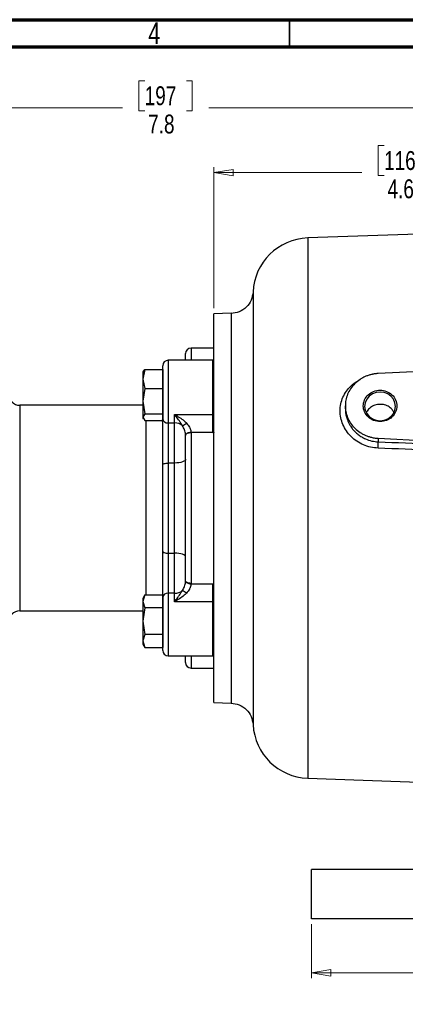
# Model space of a CAD drawing. Header units: inches. Extents: x 0.6 to 16.3, y 0.2 to 11.5.
# Tile 14 of 24: x 8.5 to 11.3, y 4.3 to 11.5. Entities that reach past the tile are written whole.
import ezdxf

# ---------------------------------------------------------------- set-up
doc = ezdxf.new("R2010")
doc.units = ezdxf.units.IN
doc.header["$MEASUREMENT"] = 0
doc.styles.add('SLDTEXTSTYLE0', font='TXT', dxfattribs={"width": 0.75})
doc.dimstyles.new('SLDDIMSTYLE0', dxfattribs={"dimtxt": 0.137795, "dimasz": 0.14, "dimexe": 0, "dimexo": 0.0625, "dimgap": 0.034449, "dimtad": 0, "dimdec": 1, "dimlfac": 1.5, "dimrnd": 1e-09, "dimzin": 12, "dimdsep": 46, "dimtxsty": 'SLDTEXTSTYLE0', "dimblk1": 'CLOSED', "dimblk2": 'CLOSED', "dimsah": 1, "dimcen": 0.09, "dimadec": 0, "dimazin": 3, "dimtfac": 1, "dimtdec": 1, "dimtofl": 0, "dimtmove": 0, "dimatfit": 3, "dimldrblk": 'CLOSED', "dimfxl": 0, "dimfrac": 2, "dimtolj": 1, "dimtzin": 12, "dimarcsym": 0})
doc.dimstyles.new('SLDDIMSTYLE1', dxfattribs={"dimtxt": 0.137795, "dimasz": 0.14, "dimexe": 0, "dimexo": 0.0625, "dimgap": 0.034449, "dimtad": 0, "dimdec": 1, "dimlfac": 1.5, "dimrnd": 1e-09, "dimzin": 4, "dimdsep": 46, "dimtxsty": 'SLDTEXTSTYLE0', "dimblk1": 'CLOSED', "dimblk2": 'CLOSED', "dimsah": 1, "dimcen": 0.09, "dimadec": 0, "dimazin": 1, "dimtfac": 1, "dimtdec": 1, "dimtofl": 0, "dimtmove": 0, "dimatfit": 3, "dimldrblk": 'CLOSED', "dimfxl": 0, "dimfrac": 2, "dimtolj": 1, "dimtzin": 12, "dimarcsym": 0})

# ---------------------------------------------------------------- blocks, each defined once
blk = doc.blocks.new('_Closed')
at = {"color": 0, "linetype": 'ByBlock', "lineweight": -2}
for p, q in [((-1, 0.166667), (0, 0)), ((-1, 0.166667), (-1, -0.166667)), ((0, 0), (-1, -0.166667)), ((0, 0), (-1, 0))]:
    blk.add_line(p, q, dxfattribs=at)
blk = doc.blocks.new('_D')
at = {"color": 7, "linetype": 'Continuous', "lineweight": 0}
for p, q in [((12.9272, 11.0662), (12.9272, 10.8133)), ((9.3771, 11.0512), (9.3352, 11.0512)), ((9.3352, 11.0512), (9.3352, 10.8324)), ((9.6826, 11.0512), (9.7246, 11.0512)), ((9.7246, 11.0512), (9.7246, 10.8324)), ((7.7509, 8.7134), (7.7509, 10.8921)), ((7.7509, 10.8527), (9.2143, 10.8527)), ((12.9272, 10.8527), (9.8454, 10.8527)), ((9.3352, 10.8324), (9.3771, 10.8324)), ((9.7246, 10.8324), (9.6826, 10.8324))]:
    blk.add_line(p, q, dxfattribs=at)
at = {"color": 7, "linetype": 'Continuous', "lineweight": 18, "xscale": 0.14, "yscale": 0.14, "rotation": 180.0000000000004}
blk.add_blockref('_Closed', (7.7509, 10.8527), dxfattribs=at)
at = {"color": 7, "linetype": 'Continuous', "lineweight": 18, "xscale": 0.14, "yscale": 0.14}
blk.add_blockref('_Closed', (12.9272, 10.8527), dxfattribs=at)
at = {"color": 7, "linetype": 'Continuous', "lineweight": 18, "char_height": 0.1378, "attachment_point": 1, "style": 'SLDTEXTSTYLE0'}
for s, insert in [('197', (9.3771, 11.01)), ('7.8', (9.4026, 10.8039))]:
    blk.add_mtext(s, dxfattribs=dict(at, insert=insert))
blk = doc.blocks.new('_D_3')
at = {"color": 7, "linetype": 'Continuous', "lineweight": 0}
for p, q in [((11.123, 10.5787), (11.081, 10.5787)), ((11.081, 10.5787), (11.081, 10.36)), ((11.4284, 10.5787), (11.4704, 10.5787)), ((11.4704, 10.5787), (11.4704, 10.36)), ((9.8819, 9.3907), (9.8819, 10.4196)), ((12.9272, 9.6685), (12.9272, 10.4196)), ((9.8819, 10.3803), (10.9602, 10.3803)), ((11.081, 10.36), (11.123, 10.36)), ((11.4704, 10.36), (11.4284, 10.36)), ((12.9272, 10.3803), (11.5913, 10.3803))]:
    blk.add_line(p, q, dxfattribs=at)
at = {"color": 7, "linetype": 'Continuous', "lineweight": 18, "xscale": 0.14, "yscale": 0.14, "rotation": 180.0000000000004}
blk.add_blockref('_Closed', (9.8819, 10.3803), dxfattribs=at)
at = {"color": 7, "linetype": 'Continuous', "lineweight": 18, "xscale": 0.14, "yscale": 0.14}
blk.add_blockref('_Closed', (12.9272, 10.3803), dxfattribs=at)
at = {"color": 7, "linetype": 'Continuous', "lineweight": 18, "char_height": 0.1378, "attachment_point": 1, "style": 'SLDTEXTSTYLE0'}
for s, insert in [('116', (11.123, 10.5376)), ('4.6', (11.1484, 10.3314))]:
    blk.add_mtext(s, dxfattribs=dict(at, insert=insert))
blk = doc.blocks.new('_D_4')
at = {"color": 7, "linetype": 'Continuous', "lineweight": 0}
for p, q in [((10.5939, 4.8974), (10.5939, 4.5037)), ((15.2605, 4.8974), (15.2605, 4.5037)), ((14.2036, 4.7415), (14.1617, 4.7415)), ((14.1617, 4.7415), (14.1617, 4.5228)), ((14.5091, 4.7415), (14.5511, 4.7415)), ((14.5511, 4.7415), (14.5511, 4.5228)), ((10.5939, 4.5431), (14.0408, 4.5431)), ((15.2605, 4.5431), (14.6719, 4.5431)), ((14.1617, 4.5228), (14.2036, 4.5228)), ((14.5511, 4.5228), (14.5091, 4.5228))]:
    blk.add_line(p, q, dxfattribs=at)
at = {"color": 7, "linetype": 'Continuous', "lineweight": 18, "xscale": 0.14, "yscale": 0.14, "rotation": 180.0000000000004}
blk.add_blockref('_Closed', (10.5939, 4.5431), dxfattribs=at)
at = {"color": 7, "linetype": 'Continuous', "lineweight": 18, "xscale": 0.14, "yscale": 0.14}
blk.add_blockref('_Closed', (15.2605, 4.5431), dxfattribs=at)
at = {"color": 7, "linetype": 'Continuous', "lineweight": 18, "char_height": 0.1378, "attachment_point": 1, "style": 'SLDTEXTSTYLE0'}
for s, insert in [('178', (14.2036, 4.7004)), ('7.0', (14.2291, 4.4942))]:
    blk.add_mtext(s, dxfattribs=dict(at, insert=insert))

msp = doc.modelspace()

# ---------------------------------------------------------------- linework, layer by layer
at = {"color": 7, "linetype": 'Continuous', "lineweight": 70}
for p, q in [((0.5906, 11.4961), (16.3386, 11.4961)), ((0.7874, 11.2992), (16.1417, 11.2992))]:
    msp.add_line(p, q, dxfattribs=at)
at = {"color": 7, "linetype": 'Continuous', "lineweight": 35}
msp.add_line((10.4331, 11.2992), (10.4331, 11.4961), dxfattribs=at)
at = {"color": 7, "linetype": 'Continuous', "lineweight": 25}
for p, q in [((12.9272, 9.9866), (10.5661, 9.9041)), ((10.0072, 9.3557), (9.8818, 9.3513)), ((9.6752, 9.0115), (9.6752, 9.0599)), ((9.8752, 9.0999), (9.7152, 9.0999)), ((9.8752, 9.0115), (9.5485, 9.0115)), ((12.9272, 9.0052), (11.0806, 8.9148)), ((9.3776, 8.9431), (9.3627, 8.8739)), ((9.3665, 8.9314), (9.3627, 8.9248)), ((9.3627, 8.9248), (9.3627, 8.8739)), ((9.3691, 8.9299), (9.3776, 8.9431)), ((9.3776, 8.9431), (9.5085, 8.9431)), ((9.5085, 8.5864), (9.5085, 8.9715)), ((9.5085, 8.9431), (9.5085, 8.8739)), ((9.3627, 8.8739), (9.3776, 8.8046)), ((9.3627, 8.8739), (9.3627, 8.7121)), ((9.5085, 8.8739), (9.5085, 8.8046)), ((9.3776, 8.8046), (9.3627, 8.7121)), ((9.3776, 8.8046), (9.5085, 8.8046)), ((9.5085, 8.8046), (9.5085, 8.7121)), ((9.3627, 8.7121), (9.3776, 8.6197)), ((9.3627, 8.7121), (9.3627, 8.5964)), ((9.5085, 8.7121), (9.5085, 8.6197)), ((9.3627, 8.6832), (8.4665, 8.6832)), ((9.3776, 8.6197), (9.3627, 8.5964)), ((9.3776, 8.6197), (9.5085, 8.6197)), ((9.5085, 8.6197), (9.5085, 8.5964)), ((10.8405, 8.6786), (10.8405, 8.6568)), ((9.3627, 8.5964), (9.3776, 8.5732)), ((9.3627, 8.5964), (9.3627, 8.5915)), ((9.3627, 8.5915), (9.3665, 8.5849)), ((9.3776, 8.5732), (9.5085, 8.5732)), ((9.3885, 7.9332), (9.3885, 8.5732)), ((9.5085, 8.5632), (9.4985, 8.5732)), ((9.5085, 8.5964), (9.5085, 8.5732)), ((9.5085, 8.2482), (9.5085, 8.5864)), ((9.5485, 8.5541), (9.5952, 8.5541)), ((9.5485, 8.5541), (9.5485, 8.2621)), ((9.5952, 8.5541), (9.5952, 8.616)), ((9.5952, 8.616), (9.8752, 8.616)), ((9.5952, 8.2621), (9.5952, 8.5541)), ((9.8752, 8.4851), (9.8752, 8.616)), ((9.7152, 8.4851), (9.7152, 8.4823)), ((9.8752, 8.4851), (9.7152, 8.4851)), ((9.7152, 8.4823), (9.7152, 7.3842)), ((9.6752, 8.4634), (9.6752, 8.4655)), ((9.6752, 7.403), (9.6752, 8.4634)), ((11.0806, 8.4424), (12.5468, 8.3707)), ((11.0806, 8.4424), (11.0806, 8.4165)), ((9.5485, 8.2621), (9.5485, 7.6043)), ((9.5952, 8.2621), (9.5485, 8.2621)), ((9.5952, 7.6043), (9.5952, 8.2621)), ((9.5085, 7.6182), (9.5085, 8.2482)), ((9.3885, 7.3007), (9.3885, 7.9332)), ((9.8819, 6.5151), (9.8819, 7.9332)), ((9.5085, 7.2801), (9.5085, 7.6182)), ((9.5485, 7.6043), (9.5952, 7.6043)), ((9.5485, 7.6043), (9.5485, 7.3123)), ((9.5952, 7.3123), (9.5952, 7.6043)), ((9.6752, 7.4009), (9.6752, 7.403)), ((9.7152, 7.3842), (9.7152, 7.3814)), ((9.7152, 7.3814), (9.8752, 7.3814)), ((9.8752, 7.2504), (9.8752, 7.3814)), ((9.3777, 7.3008), (9.3627, 7.2749)), ((9.3776, 7.3007), (9.3627, 7.2526)), ((9.3627, 7.2749), (9.3627, 7.2526)), ((9.3776, 7.3007), (9.5085, 7.3007)), ((9.506, 7.3007), (9.5085, 7.3032)), ((9.5085, 7.3007), (9.5085, 7.2526)), ((9.5085, 6.8949), (9.5085, 7.2801)), ((9.5952, 7.3123), (9.5485, 7.3123)), ((9.5952, 7.2504), (9.5952, 7.3123)), ((8.4665, 7.1832), (9.3627, 7.1832)), ((9.3627, 7.2526), (9.3776, 7.2045)), ((9.3627, 7.2526), (9.3627, 7.1083)), ((9.3776, 7.2045), (9.3627, 7.1083)), ((9.5085, 7.2045), (9.3776, 7.2045)), ((9.5085, 7.2526), (9.5085, 7.2045)), ((9.5085, 7.2045), (9.5085, 7.1083)), ((9.8752, 7.2504), (9.5952, 7.2504)), ((9.3627, 7.1083), (9.3627, 6.9639)), ((9.3627, 7.1083), (9.3776, 7.012)), ((9.5085, 7.1083), (9.5085, 7.012)), ((9.3776, 7.012), (9.3627, 6.9639)), ((9.5085, 7.012), (9.3776, 7.012)), ((9.5085, 7.012), (9.5085, 6.9639)), ((9.3627, 6.9639), (9.3776, 6.9158)), ((9.3627, 6.9639), (9.3627, 6.9416)), ((9.3627, 6.9416), (9.3777, 6.9157)), ((9.3776, 6.9158), (9.5085, 6.9158)), ((9.5085, 6.9639), (9.5085, 6.9158)), ((9.5485, 6.8549), (9.8752, 6.8549)), ((9.6752, 6.8066), (9.6752, 6.8549)), ((9.7152, 6.7666), (9.8752, 6.7666)), ((9.8818, 6.5151), (10.0072, 6.5107)), ((10.5661, 5.9623), (11.576, 5.9271)), ((10.5939, 4.9368), (10.5939, 5.2968)), ((11.9272, 5.2968), (10.5939, 5.2968)), ((11.9272, 4.9368), (10.5939, 4.9368))]:
    msp.add_line(p, q, dxfattribs=at)
at = {"color": 8, "linetype": 'Continuous', "lineweight": 25}
for p, q in [((10.5661, 9.9041), (10.5661, 7.9332)), ((9.7152, 9.0999), (9.7152, 9.0115)), ((9.5485, 9.0115), (9.5485, 8.5541)), ((9.8752, 8.616), (9.8752, 9.0115)), ((8.4665, 8.6832), (8.4665, 7.9332)), ((8.4665, 7.9332), (8.4665, 7.1832)), ((10.5661, 7.9332), (10.5661, 5.9623)), ((9.5485, 7.3123), (9.5485, 6.8549)), ((9.8752, 6.8549), (9.8752, 7.2504)), ((9.7152, 6.8549), (9.7152, 6.7666))]:
    msp.add_line(p, q, dxfattribs=at)
at = {"color": 7, "linetype": 'Continuous', "lineweight": 25, "flags": 128}
for points in [[(11.2063, 8.675), (11.2024, 8.7022), (11.1912, 8.7275), (11.1734, 8.7492), (11.1501, 8.7659), (11.123, 8.7764), (11.0939, 8.78), (11.0648, 8.7764), (11.0377, 8.7659), (11.0144, 8.7492), (10.9965, 8.7275), (10.9853, 8.7022), (10.9815, 8.675), (10.9853, 8.6479), (10.9965, 8.6226), (11.0144, 8.6008), (11.0377, 8.5842), (11.0648, 8.5737), (11.0939, 8.5701), (11.123, 8.5737), (11.1501, 8.5842), (11.1734, 8.6008), (11.1912, 8.6226), (11.2024, 8.6479), (11.2063, 8.675)], [(9.8752, 8.616), (9.8765, 8.6161), (9.8778, 8.6163), (9.8789, 8.6167), (9.8799, 8.6171), (9.8808, 8.6177), (9.8814, 8.6183), (9.8817, 8.619), (9.8819, 8.6198)], [(9.7152, 8.4851), (9.7074, 8.4845), (9.7, 8.4833), (9.6931, 8.4815), (9.687, 8.479), (9.682, 8.4761), (9.6783, 8.4728), (9.676, 8.4692), (9.6752, 8.4655)], [(9.7152, 8.4823), (9.7074, 8.4819), (9.6999, 8.4808), (9.693, 8.4791), (9.6869, 8.4767), (9.682, 8.4739), (9.6783, 8.4706), (9.676, 8.4671), (9.6752, 8.4634)], [(9.8752, 8.4851), (9.8765, 8.485), (9.8778, 8.4848), (9.8789, 8.4845), (9.8799, 8.4841), (9.8808, 8.4836), (9.8814, 8.4831), (9.8817, 8.4825), (9.8819, 8.4819)], [(9.5085, 8.2482), (9.5093, 8.2509), (9.5116, 8.2535), (9.5153, 8.2559), (9.5203, 8.258), (9.5263, 8.2597), (9.5332, 8.261), (9.5407, 8.2618), (9.5485, 8.2621)], [(9.6752, 8.2899), (9.6737, 8.2845), (9.6691, 8.2792), (9.6617, 8.2744), (9.6518, 8.2702), (9.6397, 8.2668), (9.6258, 8.2642), (9.6108, 8.2626), (9.5952, 8.2621)], [(9.5085, 7.6182), (9.5093, 7.6155), (9.5116, 7.6129), (9.5153, 7.6105), (9.5203, 7.6084), (9.5263, 7.6067), (9.5332, 7.6054), (9.5407, 7.6046), (9.5485, 7.6043)], [(9.6752, 7.5766), (9.6737, 7.582), (9.6691, 7.5872), (9.6617, 7.592), (9.6518, 7.5962), (9.6397, 7.5997), (9.6258, 7.6022), (9.6108, 7.6038), (9.5952, 7.6043)], [(9.7152, 7.3842), (9.7074, 7.3845), (9.6999, 7.3856), (9.693, 7.3874), (9.6869, 7.3897), (9.682, 7.3925), (9.6783, 7.3958), (9.676, 7.3993), (9.6752, 7.403)], [(9.6752, 7.4009), (9.676, 7.3972), (9.6783, 7.3937), (9.682, 7.3904), (9.687, 7.3874), (9.6931, 7.385), (9.7, 7.3831), (9.7074, 7.3819), (9.7152, 7.3814)], [(9.8752, 7.3814), (9.8765, 7.3814), (9.8778, 7.3816), (9.8789, 7.3819), (9.8799, 7.3823), (9.8808, 7.3828), (9.8814, 7.3833), (9.8817, 7.3839), (9.8819, 7.3845)], [(9.8819, 7.2467), (9.8817, 7.2474), (9.8814, 7.2481), (9.8808, 7.2487), (9.8799, 7.2493), (9.8789, 7.2498), (9.8778, 7.2501), (9.8765, 7.2503), (9.8752, 7.2504)]]:
    msp.add_lwpolyline(points, dxfattribs=at)
at = {"color": 7, "linetype": 'Continuous', "lineweight": 25}
for centre, radius, start, end in [((10.5805, 9.491), 0.4133, 92, 177.54471), ((9.7152, 9.0599), 0.04, 90, 180), ((9.8752, 9.0932), 0.00667, 0, 90), ((9.5485, 8.9715), 0.04, 90, 180), ((9.8752, 9.0048), 0.00667, 0, 90), ((8.4665, 8.7666), 0.0833, 180, 270), ((9.545, 8.5907), 0.0367, 186.8168, 275.48583), ((9.5965, 8.464), 0.0902, 51.29683, 90.82768), ((9.4677, 8.8391), 0.3566, 301.27779, 306.87508), ((9.5965, 7.4025), 0.0902, 269.17232, 308.70317), ((9.4677, 7.0273), 0.3566, 53.12492, 58.72221), ((9.545, 7.2757), 0.0367, 84.51417, 173.1832), ((8.4665, 7.0999), 0.0833, 90, 180), ((9.5485, 6.8949), 0.04, 180, 270), ((9.8752, 6.8616), 0.00667, 270, 0), ((9.7152, 6.8066), 0.04, 180, 270), ((9.8752, 6.7732), 0.00667, 270, 0), ((10.5805, 6.3754), 0.4133, 183.00267, 268)]:
    msp.add_arc(centre, radius, start, end, dxfattribs=at)
for points, knots in [([(10.1678, 9.5088), (10.1644, 9.4884), (10.1576, 9.4477), (10.1206, 9.3966), (10.0686, 9.3607), (10.0277, 9.3547), (10.0072, 9.3517)], [0, 0, 0, 0, 0.249822, 0.499553, 0.749544, 1, 1, 1, 1]), ([(9.8819, 7.9332), (9.8819, 7.9394), (9.8819, 7.9518), (9.8819, 7.9703), (9.8819, 7.9889), (9.8819, 8.0074), (9.8819, 8.0259), (9.8819, 8.0443), (9.8819, 8.0628), (9.8819, 8.0812), (9.8819, 8.0996), (9.8819, 8.118), (9.8819, 8.1363), (9.8819, 8.1547), (9.8819, 8.173), (9.8819, 8.2303), (9.8819, 8.3257), (9.8819, 8.4578), (9.8819, 8.5867), (9.8819, 8.7114), (9.8819, 8.829), (9.8819, 8.9377), (9.8819, 9.0359), (9.8819, 9.1217), (9.8819, 9.1946), (9.8819, 9.2532), (9.8819, 9.2983), (9.8819, 9.3218), (9.8819, 9.3333), (9.8819, 9.3381), (9.8819, 9.3422), (9.8819, 9.3455), (9.8819, 9.3481), (9.8819, 9.35), (9.8819, 9.3511), (9.8819, 9.3513), (9.8819, 9.3513)], [0, 0, 0, 0, 0.008342, 0.016676, 0.025003, 0.033323, 0.04164, 0.049953, 0.058265, 0.066577, 0.07489, 0.083207, 0.091527, 0.099853, 0.108186, 0.116527, 0.178265, 0.240008, 0.304319, 0.368636, 0.434315, 0.500001, 0.56568, 0.631366, 0.695676, 0.759993, 0.821731, 0.883474, 0.898065, 0.912634, 0.927188, 0.941734, 0.956281, 0.970836, 0.985406, 1, 1, 1, 1]), ([(11.0806, 8.9148), (11.0781, 8.9147), (11.0731, 8.9144), (11.0656, 8.9137), (11.0582, 8.9128), (11.0508, 8.9117), (11.0434, 8.9104), (11.0308, 8.9078), (11.0131, 8.9032), (10.9907, 8.895), (10.9688, 8.8848), (10.9407, 8.8681), (10.9089, 8.8425), (10.8781, 8.8054), (10.856, 8.7642), (10.8433, 8.7214), (10.8392, 8.6786), (10.8433, 8.6358), (10.856, 8.5931), (10.8781, 8.5518), (10.9089, 8.5147), (10.9407, 8.4891), (10.9688, 8.4725), (10.9907, 8.4622), (11.0131, 8.4541), (11.0332, 8.4488), (11.0508, 8.4454), (11.0656, 8.4434), (11.0756, 8.4428), (11.0806, 8.4424)], [0, 0, 0, 0, 0.009781, 0.019544, 0.029298, 0.039051, 0.048811, 0.058587, 0.089502, 0.120435, 0.152548, 0.18468, 0.250112, 0.315544, 0.379711, 0.441491, 0.500003, 0.558515, 0.620295, 0.684463, 0.749895, 0.815327, 0.84744, 0.879571, 0.910486, 0.941419, 0.960946, 0.98045, 1, 1, 1, 1]), ([(11.2163, 8.6786), (11.2163, 8.6936), (11.2131, 8.7085), (11.2008, 8.7362), (11.1918, 8.7488), (11.1691, 8.77), (11.1555, 8.7785), (11.1259, 8.7899), (11.1099, 8.7929), (11.0779, 8.7929), (11.0618, 8.7899), (11.0322, 8.7785), (11.0187, 8.77), (10.996, 8.7488), (10.9869, 8.7362), (10.9747, 8.7085), (10.9715, 8.6936), (10.9715, 8.6637), (10.9747, 8.6487), (10.9869, 8.6211), (10.996, 8.6084), (11.0187, 8.5872), (11.0322, 8.5788), (11.0618, 8.5673), (11.0779, 8.5644), (11.1099, 8.5644), (11.1259, 8.5673), (11.1555, 8.5788), (11.1691, 8.5872), (11.1918, 8.6084), (11.2008, 8.6211), (11.2131, 8.6487), (11.2163, 8.6637), (11.2163, 8.6786)], [0, 0, 0, 0, 0.0625, 0.0625, 0.125, 0.125, 0.1875, 0.1875, 0.25, 0.25, 0.3125, 0.3125, 0.375, 0.375, 0.4375, 0.4375, 0.5, 0.5, 0.5625, 0.5625, 0.625, 0.625, 0.6875, 0.6875, 0.75, 0.75, 0.8125, 0.8125, 0.875, 0.875, 0.9375, 0.9375, 1, 1, 1, 1]), ([(11.0936, 8.6901), (11.081, 8.6888), (11.0557, 8.6862), (11.0227, 8.6678), (11.0008, 8.6476), (10.9949, 8.6325), (10.9933, 8.6285)], [0, 0, 0, 0, 0.296879, 0.593758, 0.890689, 1, 1, 1, 1]), ([(11.1941, 8.6321), (11.1902, 8.6394), (11.1807, 8.6572), (11.1536, 8.6771), (11.1225, 8.6888), (11.1017, 8.6897), (11.0936, 8.6901)], [0, 0, 0, 0, 0.209116, 0.508013, 0.807843, 1, 1, 1, 1]), ([(9.5952, 8.616), (9.5953, 8.616), (9.6074, 8.6092), (9.6313, 8.5951), (9.6593, 8.5749), (9.6754, 8.5603), (9.6808, 8.5548), (9.6817, 8.5539)], [0, 0, 0, 0, 0.003249, 0.400452, 0.789868, 0.961696, 1, 1, 1, 1]), ([(9.6529, 8.5343), (9.6523, 8.5354), (9.6486, 8.5416), (9.6301, 8.5706), (9.6109, 8.5956), (9.5953, 8.616), (9.5952, 8.616)], [0, 0, 0, 0, 0.036475, 0.202477, 0.996721, 1, 1, 1, 1]), ([(9.6817, 8.5539), (9.6898, 8.5442), (9.7036, 8.5276), (9.7122, 8.505), (9.7147, 8.492), (9.715, 8.4872), (9.7152, 8.4851)], [0, 0, 0, 0, 0.466659, 0.794726, 0.91083, 1, 1, 1, 1]), ([(9.6752, 8.4655), (9.6751, 8.4676), (9.6745, 8.4803), (9.669, 8.505), (9.6583, 8.5246), (9.6529, 8.5343)], [0, 0, 0, 0, 0.091462, 0.544793, 1, 1, 1, 1]), ([(11.0806, 8.4165), (11.2124, 8.4113), (11.4766, 8.401), (11.7408, 8.3906), (11.8733, 8.3854)], [0, 0, 0, 0, 0.498668, 1, 1, 1, 1]), ([(11.8726, 8.3401), (11.7399, 8.3452), (11.4757, 8.3553), (11.2115, 8.3654), (11.0799, 8.3704)], [0, 0, 0, 0, 0.50212, 1, 1, 1, 1]), ([(9.6529, 7.3321), (9.6583, 7.3419), (9.669, 7.3614), (9.6745, 7.3861), (9.6751, 7.3988), (9.6752, 7.4009)], [0, 0, 0, 0, 0.455207, 0.908538, 1, 1, 1, 1]), ([(9.5952, 7.2504), (9.5953, 7.2505), (9.6109, 7.2709), (9.6301, 7.2959), (9.6486, 7.3249), (9.6523, 7.331), (9.6529, 7.3321)], [0, 0, 0, 0, 0.003279, 0.797523, 0.963525, 1, 1, 1, 1]), ([(9.7152, 7.3814), (9.715, 7.3793), (9.7143, 7.368), (9.7098, 7.3545), (9.699, 7.3331), (9.6899, 7.3223), (9.6817, 7.3126)], [0, 0, 0, 0, 0.089267, 0.47597, 0.532834, 1, 1, 1, 1]), ([(9.6817, 7.3126), (9.6808, 7.3116), (9.6754, 7.3061), (9.6593, 7.2915), (9.6313, 7.2713), (9.6074, 7.2572), (9.5953, 7.2505), (9.5952, 7.2504)], [0, 0, 0, 0, 0.038304, 0.210132, 0.599548, 0.996751, 1, 1, 1, 1]), ([(10.0072, 6.5112), (10.0277, 6.5082), (10.0686, 6.5022), (10.1206, 6.4662), (10.1576, 6.4149), (10.1644, 6.3741), (10.1678, 6.3537)], [0, 0, 0, 0, 0.250179, 0.500053, 0.749897, 1, 1, 1, 1])]:
    msp.add_open_spline(points, degree=3, knots=knots, dxfattribs=at)
at = {"color": 8, "linetype": 'Continuous', "lineweight": 25}
for points, knots in [([(10.1676, 9.5087), (10.1676, 9.5079), (10.1676, 9.5061), (10.1676, 9.492), (10.1676, 9.469), (10.1677, 9.4364), (10.1677, 9.395), (10.1678, 9.3483), (10.1678, 9.2994), (10.1678, 9.2578), (10.1678, 9.2245), (10.1678, 9.1987), (10.1678, 9.1717), (10.1678, 9.1446), (10.1678, 9.1166), (10.1677, 9.0856), (10.1677, 9.0478), (10.1677, 9.0081), (10.1677, 8.9721), (10.1676, 8.9436), (10.1676, 8.9153), (10.1676, 8.8836), (10.1676, 8.8487), (10.1676, 8.8137), (10.1676, 8.7708), (10.1676, 8.7191), (10.1676, 8.659), (10.1676, 8.5982), (10.1676, 8.5347), (10.1676, 8.465), (10.1676, 8.3856), (10.1677, 8.2916), (10.1677, 8.2062), (10.1677, 8.1398), (10.1677, 8.1005), (10.1678, 8.0625), (10.1678, 8.021), (10.1678, 7.9765), (10.1678, 7.9195), (10.1678, 7.849), (10.1678, 7.7855), (10.1678, 7.7435), (10.1678, 7.7221), (10.1678, 7.6998), (10.1678, 7.6765), (10.1678, 7.6523), (10.1678, 7.6302), (10.1678, 7.606), (10.1677, 7.5752), (10.1677, 7.5308), (10.1677, 7.4828), (10.1677, 7.4369), (10.1677, 7.3987), (10.1677, 7.3642), (10.1677, 7.3057), (10.1676, 7.2247), (10.1676, 7.1253), (10.1676, 7.0521), (10.1677, 7.0009), (10.1677, 6.967), (10.1677, 6.9314), (10.1677, 6.8945), (10.1677, 6.8564), (10.1677, 6.8175), (10.1677, 6.7814), (10.1678, 6.75), (10.1678, 6.7245), (10.1678, 6.6986), (10.1678, 6.6719), (10.1678, 6.6446), (10.1678, 6.6203), (10.1678, 6.596), (10.1678, 6.5694), (10.1678, 6.539), (10.1678, 6.506), (10.1678, 6.4682), (10.1678, 6.4326), (10.1678, 6.4039), (10.1678, 6.3832), (10.1678, 6.3676), (10.1678, 6.3568), (10.1678, 6.3534), (10.1678, 6.3537), (10.1678, 6.3537)], [0, 0, 0, 0, 0.0238408, 0.0490436, 0.0733918, 0.0994388, 0.1244135, 0.1477598, 0.1686205, 0.1869889, 0.1952893, 0.2041089, 0.2134472, 0.2218783, 0.2299143, 0.2391506, 0.2495862, 0.2625018, 0.2721811, 0.2786265, 0.2849549, 0.2941499, 0.3028367, 0.3110157, 0.319797, 0.3337252, 0.3475201, 0.3611828, 0.3747147, 0.3895651, 0.4064665, 0.4254222, 0.4486292, 0.4592226, 0.4660668, 0.4725669, 0.4823286, 0.4913071, 0.4995015, 0.5168478, 0.5339215, 0.5380728, 0.5424257, 0.5469802, 0.551736, 0.5566933, 0.5618519, 0.5653397, 0.5717029, 0.5809401, 0.5930493, 0.6019492, 0.6101218, 0.6175676, 0.624287, 0.6483089, 0.671538, 0.6929497, 0.7009272, 0.7094809, 0.7186114, 0.728319, 0.7386042, 0.7494675, 0.7608313, 0.7698383, 0.7775336, 0.7843098, 0.7943776, 0.8036452, 0.8121122, 0.8201891, 0.830496, 0.8430324, 0.8577974, 0.87479, 0.8994439, 0.9202781, 0.937294, 0.9560131, 0.9768439, 0.9997878, 1, 1, 1, 1]), ([(10.0072, 9.3555), (10.0072, 9.3556), (10.0072, 9.3598), (10.0072, 9.3457), (10.0072, 9.3117), (10.0072, 9.2511), (10.0072, 9.1687), (10.0072, 9.065), (10.0072, 8.9419), (10.0072, 8.8016), (10.0072, 8.6465), (10.0072, 8.4791), (10.0072, 8.3024), (10.0072, 8.1194), (10.0072, 7.9332), (10.0072, 7.747), (10.0072, 7.564), (10.0072, 7.3873), (10.0072, 7.2199), (10.0072, 7.0648), (10.0072, 6.9245), (10.0072, 6.8015), (10.0072, 6.6977), (10.0072, 6.6154), (10.0072, 6.5548), (10.0072, 6.5207), (10.0072, 6.5067), (10.0072, 6.5109), (10.0072, 6.5109)], [0, 0, 0, 0, 0.0006704, 0.0422782, 0.0838861, 0.1254939, 0.1671018, 0.2087097, 0.2503175, 0.2919254, 0.3335332, 0.3751411, 0.416749, 0.4583568, 0.4999647, 0.5415725, 0.5831804, 0.6247882, 0.6663961, 0.708004, 0.7496118, 0.7912197, 0.8328275, 0.8744354, 0.9160433, 0.9576511, 0.999259, 1, 1, 1, 1]), ([(11.0799, 8.3704), (11.0614, 8.3721), (11.0244, 8.3754), (10.9717, 8.3933), (10.9233, 8.4195), (10.8813, 8.454), (10.8468, 8.4951), (10.8214, 8.5417), (10.8054, 8.5915), (10.8002, 8.6427), (10.8058, 8.6935), (10.8219, 8.742), (10.8471, 8.7869), (10.8817, 8.8256), (10.9127, 8.8517), (10.9334, 8.8619), (10.9381, 8.8642)], [0, 0, 0, 0, 0.076369, 0.152375, 0.228252, 0.303696, 0.378455, 0.453786, 0.529296, 0.603607, 0.677932, 0.753228, 0.828642, 0.903195, 0.978042, 1, 1, 1, 1]), ([(10.8406, 8.6568), (10.8409, 8.6476), (10.8416, 8.6284), (10.8476, 8.5986), (10.8555, 8.5752), (10.8629, 8.5585), (10.8679, 8.5485), (10.8738, 8.538), (10.881, 8.5266), (10.8892, 8.5152), (10.899, 8.5032), (10.9135, 8.4874), (10.9338, 8.4694), (10.9599, 8.4515), (10.9927, 8.4347), (11.033, 8.4208), (11.065, 8.4179), (11.0806, 8.4165)], [0, 0, 0, 0, 0.0767301, 0.1602374, 0.2501002, 0.2785302, 0.3088842, 0.3411624, 0.3753649, 0.4176667, 0.4538442, 0.500035, 0.588011, 0.6689169, 0.7499775, 0.8777009, 1, 1, 1, 1])]:
    msp.add_open_spline(points, degree=3, knots=knots, dxfattribs=at)
at = {"color": 7, "linetype": 'Continuous', "lineweight": 25}
msp.add_open_spline([(11.0799, 8.3704), (11.0804, 8.3796), (11.081, 8.3997), (11.0809, 8.4131), (11.0806, 8.4165)], degree=3, dxfattribs=at)

# ---------------------------------------------------------------- texts
at = {"color": 7, "linetype": 'Continuous', "lineweight": 0, "insert": (9.4472, 11.476), "char_height": 0.1562, "attachment_point": 2, "style": 'SLDTEXTSTYLE0'}
msp.add_mtext('4', dxfattribs=at)

# ---------------------------------------------------------------- dimensions: what is measured, and where the dimension line sits
at = {"color": 7, "linetype": 'Continuous', "lineweight": 18}
for base, p1, p2, dimstyle, picture, middle in [((7.7509, 10.8527), (12.9272, 11.1056), (7.7509, 8.6741), 'SLDDIMSTYLE0', '_D', (9.5299, 10.8527)), ((9.8819, 10.3803), (12.9272, 9.6291), (9.8819, 9.3513), 'SLDDIMSTYLE0', '_D_3', (11.2757, 10.3803)), ((15.2605, 4.5431), (10.5939, 4.9368), (15.2605, 4.9368), 'SLDDIMSTYLE1', '_D_4', (14.3564, 4.5431))]:
    dim = msp.add_linear_dim(base=base, p1=p1, p2=p2, dimstyle=dimstyle, dxfattribs=at)
    dim.commit()
    dim.dimension.update_dxf_attribs({"geometry": picture, "text_midpoint": middle, "dimtype": 160})

doc.saveas('drawing.dxf')
